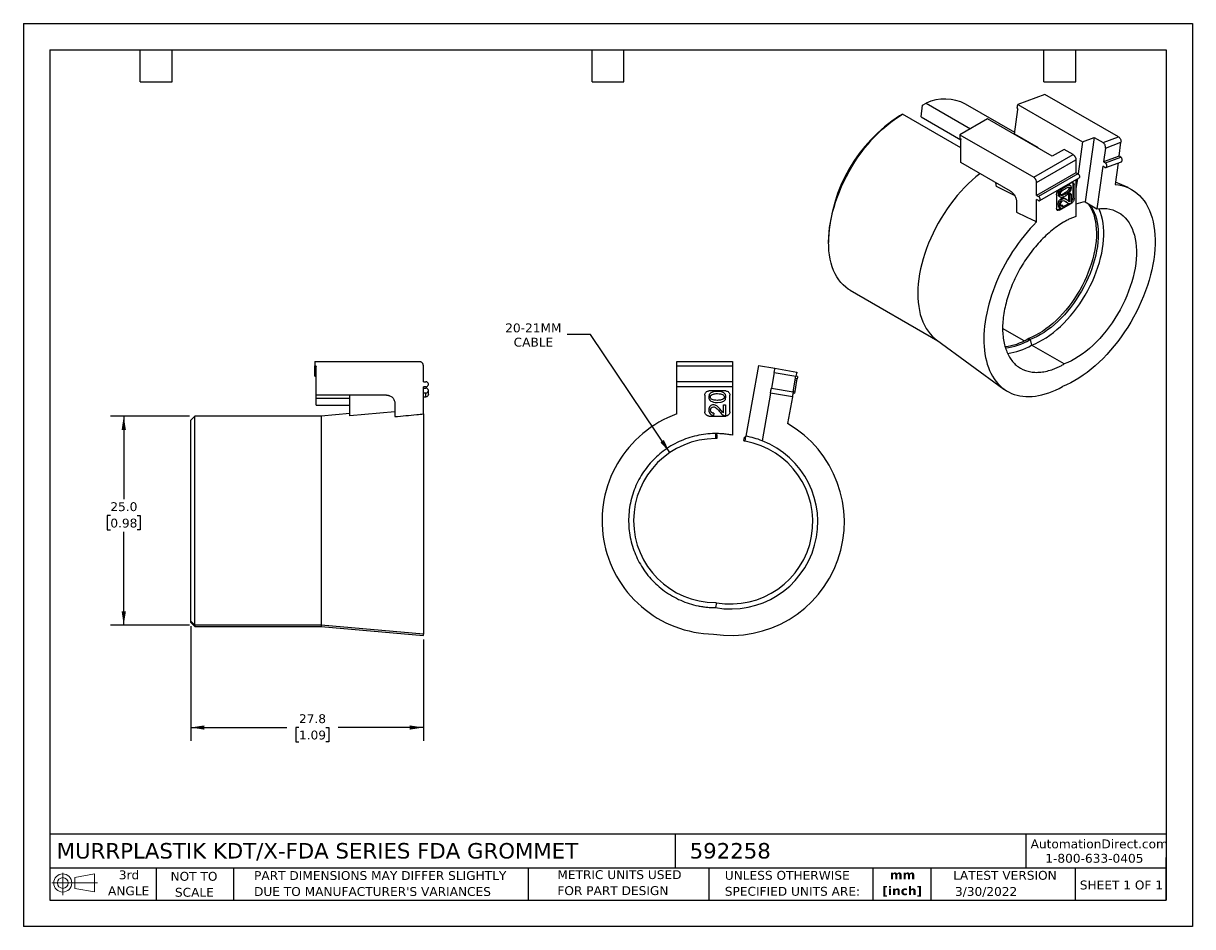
# Model space of a CAD drawing. Header units: millimetres. Extents: x 0 to 140, y 0 to 108.
import ezdxf

# ---------------------------------------------------------------- set-up
doc = ezdxf.new("R2010")
doc.units = ezdxf.units.MM
doc.header["$LTSCALE"] = 0.5
doc.linetypes.add('SLD-Solid', pattern=[0])
doc.layers.add('DIMENSIONS', color=140, linetype='SLD-Solid', lineweight=25)
doc.layers.add('TEXT', color=140, linetype='SLD-Solid', lineweight=25)
doc.layers.add('SLD-DEFPOINTS', color=7, linetype='Continuous')
doc.styles.add('SLDTEXTSTYLE0', font='VERDANA.TTF')
doc.styles.add('SLDTEXTSTYLE1', font='VERDANAB.TTF')
doc.dimstyles.new('SLDDIMSTYLE0', dxfattribs={"dimtxt": 1.079004, "dimasz": 1.651, "dimexe": 0, "dimexo": 0.0625, "dimgap": 0.269751, "dimtad": 0, "dimtih": 1, "dimtoh": 1, "dimrnd": 1e-09, "dimzin": 4, "dimdsep": 46, "dimtxsty": 'SLDTEXTSTYLE0', "dimsah": 1, "dimcen": 0.09, "dimadec": 0, "dimazin": 1, "dimtfac": 1, "dimtofl": 0, "dimtmove": 0, "dimatfit": 3, "dimfxl": 0, "dimfrac": 2, "dimtolj": 1, "dimtzin": 12, "dimarcsym": 0})
doc.dimstyles.new('SLDDIMSTYLE1', dxfattribs={"dimtxt": 1.079004, "dimasz": 1.651, "dimexe": 0, "dimexo": 0.0625, "dimgap": 0.269751, "dimtad": 0, "dimtih": 1, "dimtoh": 1, "dimrnd": 1e-09, "dimzin": 12, "dimdsep": 46, "dimtxsty": 'SLDTEXTSTYLE0', "dimsah": 1, "dimcen": 0.09, "dimadec": 0, "dimazin": 3, "dimtfac": 1, "dimtofl": 0, "dimtmove": 0, "dimatfit": 3, "dimfxl": 0, "dimfrac": 2, "dimtolj": 1, "dimtzin": 12, "dimarcsym": 0})
doc.dimstyles.new('SLDDIMSTYLE2', dxfattribs={"dimtxt": 1.079004, "dimasz": 1.651, "dimexe": 0, "dimexo": 0.0625, "dimgap": 0.269751, "dimtad": 0, "dimtih": 1, "dimtoh": 1, "dimrnd": 1e-09, "dimzin": 12, "dimdsep": 46, "dimtxsty": 'SLDTEXTSTYLE0', "dimsah": 1, "dimcen": 0, "dimadec": 0, "dimazin": 3, "dimtfac": 1, "dimtofl": 0, "dimtmove": 0, "dimatfit": 3, "dimfxl": 0, "dimfrac": 2, "dimtolj": 1, "dimtzin": 12, "dimarcsym": 0})

# ---------------------------------------------------------------- blocks, each defined once
blk = doc.blocks.new('Block11')
at = {"color": 7, "linetype": 'SLD-Solid', "lineweight": 18}
for p, q in [((0, 1.44), (5.44, 1.44)), ((1.29, 2.66), (1.29, 0)), ((2.74, 2.08), (5.09, 2.52)), ((2.74, 0.8), (2.74, 2.08)), ((5.09, 2.52), (5.09, 0.37)), ((2.74, 0.8), (5.09, 0.37))]:
    blk.add_line(p, q, dxfattribs=at)
for radius in [1.08, 0.643]:
    blk.add_circle((1.29, 1.44), radius, dxfattribs=at)
blk = doc.blocks.new('Block12')
at = {"layer": 'SLD-DEFPOINTS'}
blk.add_blockref('Block11', (0, 0), dxfattribs=at)
blk = doc.blocks.new('SW_NOTE_0')
at = {"layer": 'TEXT', "color": 0, "char_height": 1.058, "attachment_point": 2, "style": 'SLDTEXTSTYLE1'}
for s, insert in [('mm', (1.42, 1.34)), ('[inch]', (1.38, -0.57))]:
    blk.add_mtext(s, dxfattribs=dict(at, insert=insert))
blk = doc.blocks.new('SW_NOTE_0_1')
at = {"layer": 'TEXT', "color": 0, "char_height": 1.0583, "attachment_point": 1, "style": 'SLDTEXTSTYLE0'}
for s, insert in [('UNLESS OTHERWISE ', (0, 1.34)), ('SPECIFIED UNITS ARE:', (0, -0.57))]:
    blk.add_mtext(s, dxfattribs=dict(at, insert=insert))
blk = doc.blocks.new('SW_NOTE_0_2')
at = {"layer": 'TEXT', "color": 0, "char_height": 1.0583, "attachment_point": 1, "style": 'SLDTEXTSTYLE0'}
for s, insert in [('PART DIMENSIONS MAY DIFFER SLIGHTLY ', (0, 1.34)), ("DUE TO MANUFACTURER'S VARIANCES", (0, -0.57))]:
    blk.add_mtext(s, dxfattribs=dict(at, insert=insert))
blk = doc.blocks.new('SW_NOTE_0_3')
at = {"layer": 'TEXT', "color": 0, "char_height": 1.058, "attachment_point": 2, "style": 'SLDTEXTSTYLE0'}
for s, insert in [('NOT TO', (2.63, 1.34)), ('SCALE', (2.68, -0.57))]:
    blk.add_mtext(s, dxfattribs=dict(at, insert=insert))
blk = doc.blocks.new('SW_NOTE_0_4')
at = {"layer": 'TEXT', "color": 0, "char_height": 1.058, "attachment_point": 2, "style": 'SLDTEXTSTYLE0'}
for s, insert in [('3rd', (1.16, 1.34)), ('ANGLE', (1.11, -0.57))]:
    blk.add_mtext(s, dxfattribs=dict(at, insert=insert))
blk = doc.blocks.new('SW_NOTE_0_5')
at = {"layer": 'TEXT', "color": 0, "char_height": 1.0583, "attachment_point": 1, "style": 'SLDTEXTSTYLE0'}
for s, insert in [('METRIC UNITS USED ', (0, 1.34)), ('FOR PART DESIGN', (0, -0.57))]:
    blk.add_mtext(s, dxfattribs=dict(at, insert=insert))
blk = doc.blocks.new('_D')
at = {"layer": 'DIMENSIONS'}
for p, q in [((19.86, 61.02), (10.4, 61.02)), ((11.99, 61.02), (11.99, 51.09)), ((10.39, 49.13), (10.03, 49.13)), ((10.03, 49.13), (10.03, 47.42)), ((13.59, 49.13), (13.96, 49.13)), ((13.96, 49.13), (13.96, 47.42)), ((10.03, 47.42), (10.39, 47.42)), ((11.99, 36.03), (11.99, 47.18)), ((13.96, 47.42), (13.59, 47.42)), ((19.86, 36.03), (10.4, 36.03))]:
    blk.add_line(p, q, dxfattribs=at)
for points in [[(11.99, 61.02), (11.74, 59.37), (12.25, 59.37)], [(11.99, 36.03), (12.25, 37.68), (11.74, 37.68)]]:
    blk.add_solid(points, dxfattribs=at)
at = {"layer": 'DIMENSIONS', "char_height": 1.058, "attachment_point": 1, "style": 'SLDTEXTSTYLE0'}
for s, insert in [('25.0', (10.39, 50.72)), ('0.98', (10.39, 48.76))]:
    blk.add_mtext(s, dxfattribs=dict(at, insert=insert))
blk = doc.blocks.new('_D_1')
at = {"layer": 'DIMENSIONS'}
for p, q in [((19.99, 35.89), (19.99, 22.21)), ((47.79, 34.32), (47.79, 22.21)), ((19.99, 23.8), (31.47, 23.8)), ((32.93, 23.8), (32.56, 23.8)), ((32.56, 23.8), (32.56, 22.08)), ((36.13, 23.8), (36.5, 23.8)), ((36.5, 23.8), (36.5, 22.08)), ((47.79, 23.8), (37.6, 23.8)), ((32.56, 22.08), (32.93, 22.08)), ((36.5, 22.08), (36.13, 22.08))]:
    blk.add_line(p, q, dxfattribs=at)
for points in [[(19.99, 23.8), (21.64, 23.54), (21.64, 24.05)], [(47.79, 23.8), (46.14, 24.05), (46.14, 23.54)]]:
    blk.add_solid(points, dxfattribs=at)
at = {"layer": 'DIMENSIONS', "char_height": 1.058, "attachment_point": 1, "style": 'SLDTEXTSTYLE0'}
for s, insert in [('27.8', (32.93, 25.38)), ('1.09', (32.93, 23.43))]:
    blk.add_mtext(s, dxfattribs=dict(at, insert=insert))
blk = doc.blocks.new('_D_2')
at = {"layer": 'DIMENSIONS'}
for p, q in [((67.75, 70.75), (64.97, 70.75)), ((77.24, 56.65), (67.75, 70.75))]:
    blk.add_line(p, q, dxfattribs=at)
blk.add_solid([(77.24, 56.65), (76.53, 58.16), (76.11, 57.88)], dxfattribs=at)
at = {"layer": 'DIMENSIONS', "char_height": 1.058, "attachment_point": 1, "style": 'SLDTEXTSTYLE0'}
for s, insert in [('20-21MM', (57.57, 72.09)), ('CABLE', (58.58, 70.38))]:
    blk.add_mtext(s, dxfattribs=dict(at, insert=insert))

msp = doc.modelspace()

# ---------------------------------------------------------------- linework, layer by layer
at = {"color": 7, "linetype": 'SLD-Solid'}
for p, q in [((0.001, 107.951), (0.001, 0.001)), ((0.001, 107.951), (139.701, 107.951)), ((139.701, 107.951), (139.701, 0.001)), ((139.701, 0.001), (0.001, 0.001))]:
    msp.add_line(p, q, dxfattribs=at)
for p, q in [((122.044, 99.467), (118.806, 98.257)), ((130.848, 94.385), (122.044, 99.467)), ((107.249, 96.794), (107.446, 98.194)), ((107.446, 98.194), (107.861, 98.428)), ((107.861, 98.428), (113.165, 95.366)), ((118.453, 94.923), (112.576, 98.315)), ((118.745, 97.82), (118.806, 98.257)), ((118.78, 97.8), (118.745, 97.82)), ((118.806, 98.257), (126.549, 93.788)), ((105.049, 97.088), (104.695, 96.884)), ((112.014, 93.068), (105.049, 97.088)), ((107.249, 96.794), (112.014, 94.044)), ((115.196, 96.538), (111.908, 94.64)), ((122.939, 92.068), (115.196, 96.538)), ((118.421, 94.696), (118.838, 97.671)), ((111.908, 94.64), (111.908, 94.232)), ((111.908, 94.64), (120.711, 89.558)), ((111.943, 94.211), (111.908, 94.232)), ((112.014, 91.313), (112.014, 94.089)), ((121.249, 93.063), (118.421, 94.696)), ((126.549, 93.788), (126.012, 89.96)), ((126.549, 93.788), (127.942, 94.308)), ((127.942, 94.308), (126.862, 86.613)), ((127.942, 94.308), (129.002, 93.696)), ((129.002, 93.696), (130.848, 94.385)), ((129.294, 93.054), (131.14, 93.744)), ((130.906, 92.081), (131.14, 93.744)), ((120.711, 89.558), (125.414, 92.272)), ((121.247, 93.045), (121.249, 93.063)), ((124.353, 92.885), (122.939, 92.068)), ((125.414, 92.272), (124.353, 92.885)), ((129.294, 93.054), (129.061, 91.392)), ((117.954, 87.884), (112.014, 91.313)), ((121.065, 88.946), (125.767, 91.66)), ((125.767, 91.66), (125.767, 90.109)), ((128.987, 90.867), (128.276, 85.797)), ((129.2, 90.744), (128.987, 90.867)), ((130.906, 92.081), (129.061, 91.392)), ((129.061, 91.392), (129.273, 91.269)), ((129.273, 91.269), (131.119, 91.959)), ((129.341, 90.726), (131.187, 91.415)), ((130.792, 91.268), (130.433, 88.711)), ((131.119, 91.959), (130.906, 92.081)), ((125.767, 90.109), (121.065, 87.394)), ((125.979, 89.986), (121.277, 87.272)), ((121.427, 86.767), (126.129, 89.481)), ((125.979, 89.986), (125.767, 90.109)), ((116.252, 88.469), (116.178, 88.909)), ((118.429, 87.393), (116.252, 88.469)), ((121.065, 87.394), (121.065, 88.946)), ((125.202, 88.884), (123.787, 88.068)), ((124.445, 88.447), (124.495, 88.419)), ((124.933, 88.302), (125.074, 88.22)), ((125.104, 88.572), (124.962, 88.653)), ((125.414, 87.128), (125.414, 88.761)), ((125.555, 88.68), (125.414, 88.761)), ((125.555, 87.047), (125.555, 88.68)), ((125.928, 89.365), (125.767, 88.218)), ((125.767, 89.272), (125.767, 84.888)), ((131.982, 88.318), (130.472, 88.986)), ((118.661, 86.659), (118.661, 85.378)), ((121.065, 87.394), (121.277, 87.272)), ((121.065, 84.249), (121.065, 86.904)), ((121.277, 86.782), (121.065, 86.904)), ((123.434, 87.455), (123.434, 85.822)), ((123.771, 87.468), (123.63, 87.549)), ((123.743, 87.282), (123.885, 87.2)), ((124.165, 86.94), (124.024, 87.022)), ((124.495, 87.559), (124.354, 87.64)), ((124.582, 86.924), (124.441, 87.005)), ((124.644, 86.595), (124.502, 86.677)), ((124.884, 86.719), (124.836, 86.735)), ((125.052, 87.619), (124.884, 87.522)), ((124.884, 87.522), (124.884, 86.719)), ((125.025, 87.441), (124.884, 87.522)), ((125.025, 86.638), (124.884, 86.719)), ((125.025, 87.441), (125.193, 87.538)), ((125.025, 86.638), (125.025, 87.441)), ((125.193, 87.538), (125.052, 87.619)), ((125.193, 87.538), (125.193, 86.456)), ((125.555, 87.047), (125.414, 87.128)), ((123.771, 86.203), (123.63, 86.285)), ((123.646, 85.7), (123.936, 85.867)), ((123.646, 85.7), (123.787, 85.618)), ((123.757, 85.964), (123.899, 85.883)), ((123.787, 85.618), (125.202, 86.434)), ((124.06, 86.21), (123.937, 86.162)), ((124.202, 86.128), (124.06, 86.21)), ((124.202, 86.128), (124.181, 85.91)), ((124.191, 86.014), (124.91, 86.429)), ((124.678, 86.548), (124.82, 86.467)), ((125.202, 86.434), (125.176, 86.449)), ((126.862, 86.613), (128.276, 85.797)), ((96.21, 82.187), (96.21, 81.779)), ((98.8, 76.056), (109.262, 70.016)), ((119.566, 70.009), (117.002, 71.49)), ((109.081, 70.148), (117.163, 64.25)), ((120.004, 70.246), (120.216, 70.124)), ((120.29, 70.159), (120.078, 70.281)), ((120.216, 70.124), (120.294, 70.156)), ((120.29, 70.159), (120.461, 69.492)), ((124.353, 67.246), (120.461, 69.492)), ((34.842, 67.524), (34.842, 67.024)), ((34.842, 67.524), (47.292, 67.524)), ((78.065, 67.524), (84.715, 67.524)), ((87.821, 67.077), (86.327, 58.608)), ((87.821, 67.077), (89.79, 66.73)), ((34.892, 67.024), (34.842, 67.024)), ((34.842, 66.585), (34.842, 67.024)), ((34.892, 66.585), (34.842, 66.585)), ((34.842, 65.777), (34.842, 66.585)), ((34.842, 65.777), (34.892, 65.777)), ((34.892, 65.777), (34.892, 66.585)), ((34.992, 63.524), (34.992, 66.924)), ((47.792, 65.124), (47.792, 67.024)), ((78.065, 67.024), (84.715, 67.024)), ((78.065, 65.124), (78.065, 67.024)), ((84.715, 67.024), (84.715, 65.124)), ((89.703, 66.237), (89.373, 64.366)), ((89.703, 66.237), (92.313, 65.777)), ((89.79, 66.73), (92.4, 66.27)), ((91.983, 63.906), (92.313, 65.777)), ((92.51, 65.742), (92.313, 65.777)), ((47.792, 65.124), (48.092, 65.124)), ((48.092, 64.524), (47.792, 64.524)), ((47.792, 61.272), (47.792, 64.524)), ((47.792, 64.366), (48.092, 64.366)), ((84.715, 65.124), (78.065, 65.124)), ((84.715, 64.524), (78.065, 64.524)), ((78.065, 61.272), (78.065, 64.524)), ((84.715, 64.524), (84.715, 58.73)), ((89.373, 64.366), (91.983, 63.906)), ((92.197, 63.968), (92.43, 65.288)), ((92.43, 65.288), (92.233, 65.322)), ((92.462, 65.468), (92.265, 65.503)), ((92.43, 65.288), (92.462, 65.468)), ((43.392, 63.524), (34.992, 63.524)), ((34.992, 63.138), (34.992, 63.524)), ((38.992, 63.138), (34.992, 63.138)), ((34.992, 62.33), (34.992, 63.138)), ((38.992, 61.045), (38.992, 63.524)), ((48.092, 63.775), (47.792, 63.775)), ((47.792, 63.315), (48.092, 63.315)), ((48.092, 63.315), (48.092, 63.775)), ((48.392, 63.611), (48.392, 64.071)), ((81.415, 63.524), (81.415, 61.524)), ((83.915, 64.024), (81.915, 64.024)), ((84.415, 61.524), (84.415, 63.524)), ((89.269, 63.775), (88.263, 58.069)), ((91.879, 63.315), (89.269, 63.775)), ((91.879, 63.315), (91.314, 60.113)), ((91.965, 63.801), (92.162, 63.766)), ((92.197, 63.968), (92, 64.002)), ((92.162, 63.766), (92.197, 63.968)), ((34.992, 62.33), (38.992, 62.33)), ((44.392, 61.51), (38.992, 61.045)), ((44.392, 62.524), (44.392, 60.955)), ((83.666, 61.398), (83.666, 62.381)), ((83.666, 62.381), (83.903, 62.381)), ((83.903, 62.381), (83.903, 61.056)), ((20.492, 61.024), (19.992, 60.524)), ((19.992, 36.525), (19.992, 60.524)), ((20.492, 36.025), (20.492, 61.024)), ((35.562, 61.024), (20.492, 61.024)), ((38.992, 61.324), (35.562, 61.024)), ((35.562, 61.024), (35.562, 36.025)), ((81.915, 61.024), (83.915, 61.024)), ((82.501, 61.356), (82.472, 61.103)), ((82.715, 58.924), (82.715, 58.324)), ((82.836, 58.803), (82.715, 58.924)), ((82.865, 58.732), (82.865, 58.424)), ((82.765, 58.324), (82.715, 58.324)), ((86.093, 58.141), (86.146, 58.445)), ((86.223, 58.017), (86.174, 58.026)), ((86.327, 58.608), (86.187, 58.51)), ((86.223, 58.017), (86.327, 58.608)), ((82.715, 38.724), (82.819, 38.715)), ((82.819, 38.715), (82.715, 38.124)), ((19.992, 36.525), (20.492, 36.025)), ((19.992, 36.366), (19.992, 36.525)), ((19.992, 36.366), (20.492, 35.866)), ((35.562, 36.025), (20.492, 36.025)), ((20.492, 36.025), (20.492, 35.866)), ((20.492, 35.866), (35.562, 35.866)), ((47.792, 34.957), (35.562, 36.025)), ((35.562, 36.025), (35.562, 35.866)), ((35.562, 35.866), (47.792, 34.796)), ((47.792, 34.796), (47.792, 34.957))]:
    msp.add_line(p, q)
at = {"flags": 128}
for points in [[(98.8, 76.056), (98.566, 76.201), (98.252, 76.433), (97.957, 76.696), (97.683, 76.988), (97.431, 77.308), (97.2, 77.657), (96.993, 78.032), (96.808, 78.433), (96.648, 78.859), (96.512, 79.308), (96.401, 79.779), (96.315, 80.27), (96.255, 80.781), (96.22, 81.31), (96.21, 81.854), (96.227, 82.414), (96.269, 82.986), (96.336, 83.569), (96.429, 84.163), (96.547, 84.764), (96.689, 85.371), (96.856, 85.983), (97.047, 86.597), (97.261, 87.212), (97.497, 87.826), (97.756, 88.438), (98.036, 89.045), (98.336, 89.645), (98.655, 90.238), (98.993, 90.821), (99.349, 91.392), (99.721, 91.95), (100.109, 92.494), (100.511, 93.021), (100.927, 93.531), (101.354, 94.021), (101.792, 94.49), (102.24, 94.937), (102.695, 95.361), (103.158, 95.76), (103.626, 96.134), (104.098, 96.48), (104.573, 96.799), (105.049, 97.088)], [(114.298, 89.994), (114.282, 89.982), (113.814, 89.609), (113.351, 89.209), (112.896, 88.786), (112.448, 88.338), (112.01, 87.869), (111.583, 87.379), (111.167, 86.87), (110.765, 86.342), (110.377, 85.799), (110.005, 85.24), (109.649, 84.669), (109.311, 84.086), (108.992, 83.494), (108.692, 82.893), (108.412, 82.286), (108.154, 81.675), (107.917, 81.061), (107.703, 80.445), (107.512, 79.831), (107.346, 79.219), (107.203, 78.612), (107.085, 78.011), (106.992, 77.418), (106.925, 76.834), (106.883, 76.262), (106.867, 75.703), (106.876, 75.158), (106.911, 74.629), (106.971, 74.119), (107.057, 73.627), (107.168, 73.156), (107.304, 72.707), (107.465, 72.282), (107.649, 71.881), (107.856, 71.505), (108.087, 71.157), (108.339, 70.836), (108.613, 70.544), (108.908, 70.282), (109.081, 70.148)], [(130.433, 88.711), (130.853, 88.656), (131.259, 88.569), (131.651, 88.449), (132.026, 88.298), (132.384, 88.115), (132.725, 87.902), (133.047, 87.657), (133.35, 87.383), (133.632, 87.08), (133.893, 86.749), (134.132, 86.39), (134.349, 86.005), (134.543, 85.594), (134.714, 85.159), (134.861, 84.701), (134.983, 84.221), (135.081, 83.72), (135.153, 83.2), (135.201, 82.661), (135.224, 82.106), (135.221, 81.536), (135.193, 80.952), (135.14, 80.356), (135.061, 79.75), (134.958, 79.134), (134.831, 78.511), (134.679, 77.883), (134.503, 77.25), (134.304, 76.615), (134.082, 75.979), (133.838, 75.345), (133.572, 74.713), (133.285, 74.085), (132.979, 73.463), (132.652, 72.849), (132.308, 72.244), (131.945, 71.649), (131.566, 71.068), (131.172, 70.5), (130.763, 69.947), (130.34, 69.411), (129.905, 68.894), (129.459, 68.396), (129.002, 67.919), (128.537, 67.464), (128.064, 67.033), (127.585, 66.626), (127.1, 66.245), (126.612, 65.89), (126.121, 65.563), (125.629, 65.265), (125.136, 64.995), (124.645, 64.756), (124.157, 64.546)], [(127.223, 86.405), (127.395, 86.152), (127.581, 85.826), (127.744, 85.475), (127.883, 85.099), (127.998, 84.701), (128.089, 84.281), (128.155, 83.842), (128.195, 83.384), (128.211, 82.91), (128.201, 82.421), (128.166, 81.919), (128.106, 81.406), (128.021, 80.884), (127.911, 80.354), (127.777, 79.819), (127.619, 79.28), (127.439, 78.74), (127.236, 78.2), (127.011, 77.662), (126.765, 77.129), (126.499, 76.602), (126.214, 76.084), (125.911, 75.575), (125.592, 75.079), (125.256, 74.596), (124.906, 74.129), (124.543, 73.679), (124.168, 73.248), (123.782, 72.837), (123.387, 72.448), (122.985, 72.083), (122.576, 71.743), (122.163, 71.428), (121.746, 71.141), (121.328, 70.881), (120.909, 70.651), (120.492, 70.451), (120.078, 70.281)], [(127.435, 86.282), (127.608, 86.03), (127.793, 85.704), (127.956, 85.352), (128.095, 84.977), (128.21, 84.579), (128.301, 84.159), (128.367, 83.72), (128.408, 83.262), (128.423, 82.788), (128.413, 82.299), (128.378, 81.797), (128.318, 81.284), (128.233, 80.762), (128.123, 80.232), (127.989, 79.696), (127.832, 79.158), (127.651, 78.617), (127.448, 78.077), (127.223, 77.54), (126.977, 77.007), (126.711, 76.48), (126.426, 75.961), (126.123, 75.453), (125.804, 74.956), (125.468, 74.473), (125.118, 74.006), (124.755, 73.556), (124.38, 73.125), (123.994, 72.715), (123.599, 72.326), (123.197, 71.961), (122.788, 71.62), (122.375, 71.306), (121.958, 71.018), (121.54, 70.759), (121.122, 70.529), (120.704, 70.328), (120.29, 70.159)], [(120.461, 69.492), (120.893, 69.669), (121.327, 69.876), (121.763, 70.114), (122.198, 70.382), (122.632, 70.679), (123.063, 71.004), (123.489, 71.355), (123.909, 71.732), (124.322, 72.133), (124.725, 72.556), (125.118, 73.001), (125.499, 73.466), (125.867, 73.948), (126.22, 74.447), (126.558, 74.96), (126.878, 75.486), (127.181, 76.023), (127.464, 76.569), (127.727, 77.122), (127.97, 77.68), (128.19, 78.242), (128.388, 78.804), (128.562, 79.366), (128.713, 79.925), (128.839, 80.48), (128.94, 81.028), (129.015, 81.567), (129.065, 82.096), (129.09, 82.613), (129.088, 83.115), (129.061, 83.602), (129.008, 84.071), (128.93, 84.52), (128.826, 84.949), (128.697, 85.356), (128.544, 85.739), (128.506, 85.822)], [(128.276, 85.797), (128.676, 85.834), (129.065, 85.838), (129.442, 85.809), (129.806, 85.747), (130.155, 85.652), (130.489, 85.525), (130.806, 85.366), (131.105, 85.176), (131.385, 84.955), (131.644, 84.704), (131.883, 84.425), (132.101, 84.117), (132.295, 83.782), (132.467, 83.421), (132.615, 83.036), (132.738, 82.627), (132.837, 82.197), (132.911, 81.746), (132.959, 81.276), (132.982, 80.79), (132.979, 80.288), (132.951, 79.772), (132.898, 79.244), (132.819, 78.706), (132.715, 78.16), (132.587, 77.608), (132.434, 77.051), (132.258, 76.492), (132.058, 75.932), (131.837, 75.374), (131.594, 74.819), (131.33, 74.27), (131.046, 73.728), (130.743, 73.194), (130.423, 72.672), (130.086, 72.163), (129.733, 71.668), (129.367, 71.189), (128.987, 70.728), (128.596, 70.287), (128.194, 69.867), (127.783, 69.469), (127.365, 69.095), (126.941, 68.747), (126.512, 68.425), (126.081, 68.13), (125.647, 67.864), (125.214, 67.627), (124.782, 67.421), (124.353, 67.246)]]:
    msp.add_lwpolyline(points, dxfattribs=at)
for centre, radius, start, end in [((110.101, 93.459), 5.45, 63.00351, 114.27152), ((114.602, 81.367), 18.41, 122.55513, 177.44487), ((127.677, 80.622), 6.046, 97.74675, 108.40982), ((116.595, 75.79), 6.508, 276.10121, 301.59473), ((116.848, 75.573), 6.406, 274.24583, 301.72167), ((116.759, 75.621), 7.16, 276.61159, 301.14032), ((84.521, 48.366), 13.57, 261.17003, 59.9605), ((82.715, 48.524), 9.8, 90, 270), ((84.521, 48.366), 10.4, 260, 68.91251), ((84.521, 48.366), 9.8, 260, 80), ((84.521, 48.366), 10.4, 68.91251, 80)]:
    msp.add_arc(centre, radius, start, end)
for points, knots in [([(118.838, 97.671), (118.839, 97.679), (118.84, 97.695), (118.836, 97.72), (118.826, 97.749), (118.807, 97.78), (118.789, 97.793), (118.78, 97.8)], [0, 0, 0, 0, 0.1675347, 0.3304475, 0.5006328, 0.7488305, 1, 1, 1, 1]), ([(111.943, 94.211), (111.95, 94.207), (111.962, 94.199), (111.979, 94.181), (111.996, 94.156), (112.011, 94.123), (112.013, 94.1), (112.014, 94.089)], [0, 0, 0, 0, 0.1675347, 0.3304475, 0.5006328, 0.7488305, 1, 1, 1, 1]), ([(129.294, 93.054), (129.31, 93.169), (129.288, 93.305), (129.18, 93.542), (129.095, 93.642), (129.002, 93.696)], [0, 0, 0, 0, 0.5, 0.5, 1, 1, 1, 1]), ([(130.848, 94.385), (130.94, 94.332), (131.025, 94.232), (131.134, 93.994), (131.156, 93.858), (131.14, 93.744)], [0, 0, 0, 0, 0.5, 0.5, 1, 1, 1, 1]), ([(125.414, 92.272), (125.429, 92.263), (125.458, 92.245), (125.502, 92.21), (125.553, 92.161), (125.609, 92.095), (125.665, 92.01), (125.711, 91.918), (125.744, 91.827), (125.764, 91.739), (125.766, 91.686), (125.767, 91.66)], [0, 0, 0, 0, 0.0801151, 0.1597406, 0.2401519, 0.3697806, 0.5000923, 0.6297213, 0.7600334, 0.8798503, 1, 1, 1, 1]), ([(129.2, 90.744), (129.255, 90.712), (129.314, 90.709), (129.406, 90.76), (129.439, 90.815), (129.458, 90.953), (129.445, 91.034), (129.38, 91.177), (129.329, 91.237), (129.273, 91.269)], [0, 0, 0, 0, 0.25, 0.25, 0.5, 0.5, 0.75, 0.75, 1, 1, 1, 1]), ([(131.185, 91.419), (131.192, 91.421), (131.225, 91.426), (131.268, 91.479), (131.3, 91.57), (131.297, 91.683), (131.262, 91.797), (131.2, 91.899), (131.146, 91.939), (131.119, 91.959)], [0, 0, 0, 0, 0.042087, 0.2017391, 0.3613913, 0.5210435, 0.6806957, 0.8403478, 1, 1, 1, 1]), ([(121.065, 88.946), (121.064, 88.963), (121.063, 88.998), (121.055, 89.053), (121.038, 89.122), (121.009, 89.204), (120.963, 89.295), (120.907, 89.381), (120.844, 89.454), (120.778, 89.515), (120.734, 89.544), (120.711, 89.558)], [0, 0, 0, 0, 0.08011507, 0.15974062, 0.24015187, 0.36978059, 0.50009231, 0.62972133, 0.76003337, 0.87985031, 1, 1, 1, 1]), ([(125.979, 89.986), (126.021, 89.962), (126.063, 89.924), (126.132, 89.83), (126.159, 89.775), (126.191, 89.668), (126.196, 89.616), (126.179, 89.531), (126.159, 89.498), (126.129, 89.481)], [0, 0, 0, 0, 0.25, 0.25, 0.5, 0.5, 0.75, 0.75, 1, 1, 1, 1]), ([(123.434, 87.455), (123.434, 87.562), (123.472, 87.69), (123.603, 87.917), (123.695, 88.014), (123.787, 88.068)], [0, 0, 0, 0, 0.5, 0.5, 1, 1, 1, 1]), ([(123.873, 88.117), (123.852, 88.097), (123.798, 88.046), (123.73, 87.936), (123.671, 87.808), (123.635, 87.675), (123.632, 87.592), (123.63, 87.549)], [0, 0, 0, 0, 0.1400083, 0.3556722, 0.5608898, 0.7709034, 1, 1, 1, 1]), ([(123.915, 87.548), (123.915, 87.621), (123.935, 87.694), (124.015, 87.838), (124.076, 87.91), (124.24, 88.053), (124.352, 88.13), (124.495, 88.213)], [0, 0, 0, 0, 1, 1, 2, 2, 3, 3, 3, 3]), ([(124.933, 88.302), (124.932, 88.284), (124.931, 88.249), (124.919, 88.193), (124.9, 88.138), (124.873, 88.084), (124.838, 88.029), (124.787, 87.964), (124.714, 87.89), (124.614, 87.808), (124.492, 87.723), (124.403, 87.669), (124.354, 87.64)], [0, 0, 0, 0, 0.0632554, 0.1228684, 0.1810832, 0.2403034, 0.3028167, 0.3705781, 0.4886124, 0.625715, 0.7958094, 1, 1, 1, 1]), ([(125.218, 88.303), (125.218, 88.474), (125.158, 88.571), (124.92, 88.618), (124.739, 88.559), (124.495, 88.419)], [-2, -2, -2, -2, -1, -1, 0, 0, 0, 0]), ([(124.495, 88.213), (124.7, 88.331), (124.848, 88.389), (125.029, 88.383), (125.074, 88.327), (125.074, 88.22)], [0, 0, 0, 0, 1, 1, 2, 2, 2, 2]), ([(125.074, 88.22), (125.074, 88.147), (125.054, 88.075), (124.974, 87.933), (124.913, 87.861), (124.748, 87.717), (124.636, 87.64), (124.495, 87.559)], [0, 0, 0, 0, 1, 1, 2, 2, 3, 3, 3, 3]), ([(124.961, 88.651), (124.941, 88.662), (124.906, 88.68), (124.863, 88.678), (124.844, 88.678)], [0, 0, 0, 0, 0.5768705, 1, 1, 1, 1]), ([(124.933, 88.302), (124.933, 88.328), (124.932, 88.358), (124.921, 88.379), (124.92, 88.381)], [0, 0, 0, 0, 0.858988, 1, 1, 1, 1]), ([(125.202, 88.884), (125.294, 88.937), (125.386, 88.946), (125.517, 88.871), (125.555, 88.787), (125.555, 88.68)], [0, 0, 0, 0, 0.5, 0.5, 1, 1, 1, 1]), ([(125.414, 88.761), (125.411, 88.815), (125.408, 88.883), (125.374, 88.918), (125.367, 88.925)], [0, 0, 0, 0, 0.792859, 1, 1, 1, 1]), ([(117.954, 87.884), (117.976, 87.87), (118.02, 87.843), (118.086, 87.794), (118.151, 87.739), (118.239, 87.653), (118.345, 87.529), (118.457, 87.358), (118.549, 87.175), (118.614, 86.993), (118.654, 86.817), (118.658, 86.712), (118.661, 86.659)], [0, 0, 0, 0, 0.060259, 0.1200207, 0.1798243, 0.2402078, 0.3699983, 0.5001303, 0.629921, 0.7600531, 0.8799433, 1, 1, 1, 1]), ([(121.277, 86.782), (121.29, 86.775), (121.317, 86.761), (121.37, 86.749), (121.431, 86.759), (121.479, 86.816), (121.494, 86.901), (121.479, 87.005), (121.431, 87.116), (121.371, 87.197), (121.317, 87.246), (121.291, 87.263), (121.277, 87.272)], [0, 0, 0, 0, 0.06009122, 0.12046266, 0.250267, 0.38007135, 0.49999492, 0.6199185, 0.74972284, 0.87952719, 0.93962461, 1, 1, 1, 1]), ([(123.63, 87.549), (123.632, 87.51), (123.635, 87.433), (123.672, 87.346), (123.71, 87.297), (123.74, 87.286), (123.745, 87.284)], [0, 0, 0, 0, 0.3309058, 0.6381422, 0.9422387, 1, 1, 1, 1]), ([(123.63, 86.285), (123.63, 86.445), (123.668, 86.592), (123.823, 86.861), (123.915, 86.959), (124.024, 87.022)], [-2, -2, -2, -2, -1, -1, 0, 0, 0, 0]), ([(123.771, 87.468), (123.771, 87.297), (123.831, 87.2), (124.07, 87.154), (124.251, 87.213), (124.495, 87.354)], [-2, -2, -2, -2, -1, -1, 0, 0, 0, 0]), ([(124.165, 86.94), (124.057, 86.877), (123.964, 86.779), (123.81, 86.511), (123.771, 86.364), (123.771, 86.203)], [-2, -2, -2, -2, -1, -1, 0, 0, 0, 0]), ([(124.495, 87.559), (124.292, 87.441), (124.144, 87.383), (123.961, 87.386), (123.915, 87.44), (123.915, 87.548)], [0, 0, 0, 0, 1, 1, 2, 2, 2, 2]), ([(123.915, 86.282), (123.915, 86.37), (123.938, 86.457), (124.031, 86.629), (124.09, 86.692), (124.162, 86.733)], [-2, -2, -2, -2, -1, -1, 0, 0, 0, 0]), ([(123.927, 87.47), (123.981, 87.48), (124.119, 87.505), (124.265, 87.589), (124.354, 87.64)], [0, 0, 0, 0, 0.39297552, 1, 1, 1, 1]), ([(124.44, 87.003), (124.428, 87.011), (124.385, 87.039), (124.296, 87.074), (124.17, 87.087), (124.071, 87.042), (124.024, 87.022)], [0, 0, 0, 0, 0.1094589, 0.38909703, 0.71306593, 1, 1, 1, 1]), ([(124.162, 86.733), (124.244, 86.781), (124.327, 86.786), (124.491, 86.711), (124.57, 86.66), (124.644, 86.595)], [-2, -2, -2, -2, -1, -1, 0, 0, 0, 0]), ([(124.814, 86.75), (124.658, 86.885), (124.534, 86.964), (124.348, 87.007), (124.256, 86.992), (124.165, 86.94)], [-2, -2, -2, -2, -1, -1, 0, 0, 0, 0]), ([(124.502, 86.677), (124.555, 86.629), (124.609, 86.579), (124.676, 86.55), (124.679, 86.549)], [0, 0, 0, 0, 0.9639957, 1, 1, 1, 1]), ([(125.193, 86.623), (125.194, 86.624), (125.24, 86.661), (125.315, 86.78), (125.398, 86.958), (125.408, 87.071), (125.414, 87.128)], [0, 0, 0, 0, 0.0055863, 0.3370576, 0.6685288, 1, 1, 1, 1]), ([(125.555, 87.047), (125.555, 86.94), (125.517, 86.812), (125.386, 86.585), (125.294, 86.488), (125.202, 86.434)], [0, 0, 0, 0, 0.5, 0.5, 1, 1, 1, 1]), ([(123.787, 85.618), (123.695, 85.564), (123.603, 85.555), (123.472, 85.631), (123.434, 85.715), (123.434, 85.822)], [0, 0, 0, 0, 0.5, 0.5, 1, 1, 1, 1]), ([(123.646, 85.7), (123.598, 85.675), (123.538, 85.643), (123.491, 85.656), (123.481, 85.658)], [0, 0, 0, 0, 0.7932387, 1, 1, 1, 1]), ([(123.63, 86.285), (123.634, 86.219), (123.643, 86.094), (123.703, 85.994), (123.751, 85.971), (123.759, 85.967)], [0, 0, 0, 0, 0.4763736, 0.912087, 1, 1, 1, 1]), ([(123.771, 86.203), (123.771, 86.055), (123.806, 85.953), (123.947, 85.842), (124.048, 85.846), (124.181, 85.91)], [-2, -2, -2, -2, -1, -1, 0, 0, 0, 0]), ([(124.202, 86.128), (124.106, 86.074), (124.034, 86.063), (123.939, 86.129), (123.915, 86.191), (123.915, 86.282)], [-2, -2, -2, -2, -1, -1, 0, 0, 0, 0]), ([(124.644, 86.595), (124.767, 86.49), (124.869, 86.429), (125.032, 86.395), (125.113, 86.409), (125.193, 86.456)], [-2, -2, -2, -2, -1, -1, 0, 0, 0, 0]), ([(121.065, 84.249), (120.024, 83.21), (119.05, 81.999), (117.349, 79.376), (116.624, 77.965), (115.507, 75.11), (115.116, 73.667), (114.715, 70.918), (114.706, 69.614), (115.069, 67.3), (115.442, 66.29), (116.526, 64.683), (117.237, 64.087), (118.913, 63.38), (119.877, 63.27), (121.946, 63.546), (123.049, 63.933), (124.157, 64.546)], [0, 0, 0, 0, 0.125, 0.125, 0.25, 0.25, 0.375, 0.375, 0.5, 0.5, 0.625, 0.625, 0.75, 0.75, 0.875, 0.875, 1, 1, 1, 1]), ([(125.767, 84.888), (125.697, 84.862), (125.557, 84.812), (125.347, 84.727), (125.135, 84.634), (124.923, 84.535), (124.711, 84.427), (124.497, 84.313), (124.097, 84.084), (123.51, 83.703), (122.742, 83.11), (121.988, 82.43), (121.018, 81.423), (119.907, 80.013), (118.79, 78.17), (117.911, 76.237), (117.294, 74.259), (116.978, 72.307), (116.993, 70.509), (117.329, 68.974), (117.954, 67.741), (118.851, 66.834), (119.813, 66.389), (120.69, 66.241), (121.389, 66.238), (122.118, 66.34), (122.739, 66.512), (123.238, 66.696), (123.608, 66.856), (123.98, 67.036), (124.229, 67.176), (124.353, 67.246)], [0, 0, 0, 0, 0.0087192, 0.0174207, 0.0261118, 0.0347998, 0.0434922, 0.0521962, 0.0609192, 0.0924972, 0.1240902, 0.1561476, 0.1882197, 0.2517763, 0.3134797, 0.3736634, 0.4361258, 0.5000022, 0.5638785, 0.6263409, 0.6865246, 0.748228, 0.8117846, 0.8438421, 0.8759141, 0.9074921, 0.9390851, 0.9543306, 0.9695387, 0.9847487, 1, 1, 1, 1]), ([(47.792, 67.024), (47.791, 67.045), (47.79, 67.086), (47.777, 67.148), (47.754, 67.221), (47.713, 67.3), (47.648, 67.38), (47.568, 67.445), (47.48, 67.49), (47.386, 67.519), (47.323, 67.522), (47.292, 67.524)], [0, 0, 0, 0, 0.08011507, 0.15974062, 0.24015187, 0.36978059, 0.50009231, 0.62972133, 0.76003337, 0.87985031, 1, 1, 1, 1]), ([(78.065, 67.024), (78.065, 67.045), (78.065, 67.086), (78.065, 67.148), (78.065, 67.221), (78.065, 67.3), (78.065, 67.38), (78.065, 67.445), (78.065, 67.49), (78.065, 67.519), (78.065, 67.522), (78.065, 67.524)], [0, 0, 0, 0, 0.08011507, 0.15974062, 0.24015187, 0.36978059, 0.50009231, 0.62972133, 0.76003337, 0.87985031, 1, 1, 1, 1]), ([(84.715, 67.524), (84.715, 67.523), (84.715, 67.522), (84.715, 67.509), (84.715, 67.486), (84.715, 67.445), (84.715, 67.38), (84.715, 67.3), (84.715, 67.211), (84.715, 67.118), (84.715, 67.055), (84.715, 67.024)], [0, 0, 0, 0, 0.0801151, 0.1597406, 0.2401519, 0.3697806, 0.5000923, 0.6297213, 0.7600334, 0.8798503, 1, 1, 1, 1]), ([(34.892, 67.024), (34.901, 67.023), (34.918, 67.022), (34.942, 67.011), (34.966, 66.993), (34.988, 66.963), (34.991, 66.937), (34.992, 66.924)], [0, 0, 0, 0, 0.1675347, 0.3304475, 0.5006328, 0.7488305, 1, 1, 1, 1]), ([(34.992, 66.486), (34.991, 66.495), (34.99, 66.512), (34.98, 66.536), (34.961, 66.56), (34.931, 66.581), (34.905, 66.583), (34.892, 66.585)], [0, 0, 0, 0, 0.1675347, 0.3304475, 0.5006328, 0.7488305, 1, 1, 1, 1]), ([(34.992, 65.679), (34.992, 65.705), (34.981, 65.73), (34.944, 65.767), (34.918, 65.777), (34.892, 65.777)], [0, 0, 0, 0, 0.5, 0.5, 1, 1, 1, 1]), ([(89.703, 66.237), (89.726, 66.366), (89.749, 66.494), (89.781, 66.677), (89.79, 66.73), (89.79, 66.73)], [0, 0, 0, 0, 0.5, 0.5, 1, 1, 1, 1]), ([(92.4, 66.27), (92.4, 66.27), (92.391, 66.217), (92.358, 66.034), (92.336, 65.906), (92.313, 65.777)], [0, 0, 0, 0, 0.5, 0.5, 1, 1, 1, 1]), ([(92.51, 65.742), (92.491, 65.636), (92.479, 65.564), (92.465, 65.487), (92.462, 65.468), (92.462, 65.468)], [-2, -2, -2, -2, -1, -1, 0, 0, 0, 0]), ([(48.092, 64.524), (48.111, 64.525), (48.148, 64.527), (48.224, 64.549), (48.31, 64.606), (48.377, 64.708), (48.399, 64.824), (48.377, 64.94), (48.31, 65.042), (48.224, 65.098), (48.148, 65.121), (48.111, 65.123), (48.092, 65.124)], [0, 0, 0, 0, 0.06009122, 0.12046266, 0.250267, 0.38007135, 0.49999492, 0.6199185, 0.74972284, 0.87952719, 0.93962461, 1, 1, 1, 1]), ([(48.092, 63.775), (48.17, 63.775), (48.248, 63.807), (48.359, 63.917), (48.392, 63.993), (48.392, 64.148), (48.359, 64.225), (48.248, 64.334), (48.17, 64.366), (48.092, 64.366)], [0, 0, 0, 0, 0.25, 0.25, 0.5, 0.5, 0.75, 0.75, 1, 1, 1, 1]), ([(78.065, 64.524), (78.065, 64.525), (78.065, 64.527), (78.065, 64.549), (78.065, 64.606), (78.065, 64.708), (78.065, 64.824), (78.065, 64.94), (78.065, 65.042), (78.065, 65.098), (78.065, 65.121), (78.065, 65.123), (78.065, 65.124)], [0, 0, 0, 0, 0.06009122, 0.12046266, 0.250267, 0.38007135, 0.49999492, 0.6199185, 0.74972284, 0.87952719, 0.93962461, 1, 1, 1, 1]), ([(84.715, 65.124), (84.715, 65.124), (84.715, 65.091), (84.715, 64.98), (84.715, 64.902), (84.715, 64.745), (84.715, 64.667), (84.715, 64.556), (84.715, 64.524), (84.715, 64.524)], [0, 0, 0, 0, 0.25, 0.25, 0.5, 0.5, 0.75, 0.75, 1, 1, 1, 1]), ([(89.269, 63.775), (89.269, 63.775), (89.275, 63.807), (89.294, 63.917), (89.308, 63.993), (89.335, 64.148), (89.349, 64.225), (89.368, 64.334), (89.373, 64.366), (89.373, 64.366)], [0, 0, 0, 0, 0.25, 0.25, 0.5, 0.5, 0.75, 0.75, 1, 1, 1, 1]), ([(43.392, 63.524), (43.423, 63.523), (43.486, 63.521), (43.579, 63.508), (43.671, 63.486), (43.795, 63.443), (43.945, 63.366), (44.104, 63.236), (44.234, 63.077), (44.325, 62.899), (44.382, 62.712), (44.388, 62.587), (44.392, 62.524)], [0, 0, 0, 0, 0.060259, 0.1200207, 0.1798243, 0.2402078, 0.3699983, 0.5001303, 0.629921, 0.7600531, 0.8799433, 1, 1, 1, 1]), ([(48.392, 63.611), (48.392, 63.533), (48.359, 63.456), (48.248, 63.347), (48.17, 63.315), (48.092, 63.315)], [0, 0, 0, 0, 0.5, 0.5, 1, 1, 1, 1]), ([(81.415, 63.524), (81.415, 63.655), (81.469, 63.785), (81.654, 63.97), (81.784, 64.024), (81.915, 64.024)], [0, 0, 0, 0, 0.5, 0.5, 1, 1, 1, 1]), ([(81.892, 63.301), (81.892, 63.091), (81.977, 62.93), (82.314, 62.706), (82.571, 62.65), (82.916, 62.65)], [-2, -2, -2, -2, -1, -1, 0, 0, 0, 0]), ([(82.095, 63.297), (82.095, 63.387), (82.124, 63.462), (82.237, 63.582), (82.323, 63.626), (82.555, 63.686), (82.714, 63.701), (82.916, 63.701)], [0, 0, 0, 0, 1, 1, 2, 2, 3, 3, 3, 3]), ([(82.916, 62.9), (82.629, 62.9), (82.42, 62.934), (82.16, 63.066), (82.095, 63.165), (82.095, 63.297)], [0, 0, 0, 0, 1, 1, 2, 2, 2, 2]), ([(83.938, 63.301), (83.938, 63.51), (83.854, 63.672), (83.518, 63.897), (83.261, 63.953), (82.916, 63.953)], [-2, -2, -2, -2, -1, -1, 0, 0, 0, 0]), ([(82.916, 63.701), (83.206, 63.701), (83.415, 63.667), (83.671, 63.532), (83.735, 63.432), (83.735, 63.301)], [0, 0, 0, 0, 1, 1, 2, 2, 2, 2]), ([(83.735, 63.301), (83.735, 63.212), (83.707, 63.138), (83.594, 63.019), (83.507, 62.975), (83.274, 62.915), (83.116, 62.9), (82.916, 62.9)], [0, 0, 0, 0, 1, 1, 2, 2, 3, 3, 3, 3]), ([(83.915, 64.024), (84.046, 64.024), (84.176, 63.97), (84.361, 63.785), (84.415, 63.655), (84.415, 63.524)], [0, 0, 0, 0, 0.5, 0.5, 1, 1, 1, 1]), ([(91.983, 63.906), (91.983, 63.906), (91.978, 63.874), (91.958, 63.765), (91.945, 63.688), (91.917, 63.533), (91.904, 63.456), (91.885, 63.347), (91.879, 63.315), (91.879, 63.315)], [0, 0, 0, 0, 0.25, 0.25, 0.5, 0.5, 0.75, 0.75, 1, 1, 1, 1]), ([(81.915, 61.024), (81.784, 61.024), (81.654, 61.078), (81.469, 61.263), (81.415, 61.393), (81.415, 61.524)], [0, 0, 0, 0, 0.5, 0.5, 1, 1, 1, 1]), ([(82.45, 62.376), (82.296, 62.376), (82.165, 62.321), (81.947, 62.101), (81.892, 61.948), (81.892, 61.752)], [-2, -2, -2, -2, -1, -1, 0, 0, 0, 0]), ([(81.892, 61.752), (81.892, 61.571), (81.942, 61.421), (82.141, 61.186), (82.284, 61.119), (82.472, 61.103)], [-2, -2, -2, -2, -1, -1, 0, 0, 0, 0]), ([(82.095, 61.747), (82.095, 61.855), (82.128, 61.945), (82.26, 62.089), (82.343, 62.125), (82.445, 62.125)], [-2, -2, -2, -2, -1, -1, 0, 0, 0, 0]), ([(82.501, 61.356), (82.366, 61.357), (82.264, 61.395), (82.129, 61.543), (82.095, 61.636), (82.095, 61.747)], [-2, -2, -2, -2, -1, -1, 0, 0, 0, 0]), ([(82.445, 62.125), (82.562, 62.125), (82.678, 62.073), (82.911, 61.865), (83.022, 61.747), (83.126, 61.615)], [-2, -2, -2, -2, -1, -1, 0, 0, 0, 0]), ([(83.368, 61.685), (83.147, 61.96), (82.971, 62.144), (82.708, 62.329), (82.578, 62.376), (82.45, 62.376)], [-2, -2, -2, -2, -1, -1, 0, 0, 0, 0]), ([(83.126, 61.615), (83.301, 61.399), (83.445, 61.252), (83.676, 61.095), (83.79, 61.056), (83.903, 61.056)], [-2, -2, -2, -2, -1, -1, 0, 0, 0, 0]), ([(84.415, 61.524), (84.415, 61.393), (84.361, 61.263), (84.176, 61.078), (84.046, 61.024), (83.915, 61.024)], [0, 0, 0, 0, 0.5, 0.5, 1, 1, 1, 1]), ([(47.792, 61.272), (47.792, 60.735), (47.792, 59.941), (47.792, 57.931), (47.792, 56.716), (47.792, 54.009), (47.792, 52.518), (47.792, 49.435), (47.792, 47.845), (47.792, 44.753), (47.792, 43.253), (47.792, 40.519), (47.792, 39.287), (47.792, 37.236), (47.792, 36.419), (47.792, 35.295), (47.792, 34.989), (47.792, 34.957)], [0, 0, 0, 0, 0.125, 0.125, 0.25, 0.25, 0.375, 0.375, 0.5, 0.5, 0.625, 0.625, 0.75, 0.75, 0.875, 0.875, 1, 1, 1, 1]), ([(78.065, 61.272), (76.593, 60.735), (75.215, 59.941), (72.811, 57.931), (71.784, 56.716), (70.205, 54.009), (69.652, 52.518), (69.086, 49.435), (69.072, 47.845), (69.586, 44.753), (70.113, 43.253), (71.646, 40.519), (72.651, 39.287), (75.021, 37.236), (76.385, 36.419), (79.311, 35.295), (80.872, 34.989), (82.438, 34.957)], [0, 0, 0, 0, 0.125, 0.125, 0.25, 0.25, 0.375, 0.375, 0.5, 0.5, 0.625, 0.625, 0.75, 0.75, 0.875, 0.875, 1, 1, 1, 1]), ([(84.715, 58.73), (84.616, 58.748), (84.419, 58.785), (84.12, 58.83), (83.821, 58.866), (83.522, 58.894), (83.221, 58.913), (82.919, 58.923), (82.353, 58.926), (81.523, 58.875), (80.437, 58.691), (79.37, 58.392), (77.999, 57.844), (76.428, 56.903), (74.848, 55.435), (73.605, 53.69), (72.732, 51.704), (72.285, 49.536), (72.307, 47.323), (72.782, 45.206), (73.666, 43.254), (74.934, 41.51), (76.295, 40.284), (77.535, 39.483), (78.524, 38.985), (79.555, 38.595), (80.433, 38.366), (81.138, 38.239), (81.661, 38.173), (82.187, 38.131), (82.539, 38.126), (82.715, 38.124)], [0, 0, 0, 0, 0.0087192, 0.0174207, 0.0261118, 0.0347998, 0.0434922, 0.0521962, 0.0609192, 0.0924972, 0.1240902, 0.1561476, 0.1882197, 0.2517763, 0.3134797, 0.3736634, 0.4361258, 0.5000022, 0.5638785, 0.6263409, 0.6865246, 0.748228, 0.8117846, 0.8438421, 0.8759141, 0.9074921, 0.9390851, 0.9543306, 0.9695387, 0.9847487, 1, 1, 1, 1]), ([(82.836, 58.803), (82.843, 58.794), (82.861, 58.774), (82.864, 58.748), (82.865, 58.732)], [0, 0, 0, 0, 0.4131897, 1, 1, 1, 1]), ([(82.865, 58.424), (82.864, 58.413), (82.863, 58.394), (82.851, 58.37), (82.833, 58.348), (82.805, 58.328), (82.778, 58.325), (82.765, 58.324)], [0, 0, 0, 0, 0.2153167, 0.389948, 0.5240886, 0.7734076, 1, 1, 1, 1]), ([(86.174, 58.026), (86.166, 58.028), (86.149, 58.032), (86.126, 58.046), (86.108, 58.066), (86.094, 58.093), (86.09, 58.119), (86.092, 58.136), (86.093, 58.141)], [0, 0, 0, 0, 0.149345, 0.3074604, 0.4770158, 0.6561098, 0.8809488, 1, 1, 1, 1]), ([(86.146, 58.445), (86.149, 58.455), (86.154, 58.474), (86.17, 58.496), (86.182, 58.506), (86.187, 58.51)], [0, 0, 0, 0, 0.410871, 0.7440806, 1, 1, 1, 1])]:
    msp.add_open_spline(points, degree=3, knots=knots)
for points in [[(124.495, 88.419), (124.013, 88.14), (123.771, 87.823), (123.771, 87.468)], [(124.495, 87.354), (124.977, 87.632), (125.218, 87.949), (125.218, 88.303)], [(125.025, 86.638), (124.966, 86.642), (124.895, 86.68), (124.814, 86.75)], [(118.661, 85.378), (119.273, 85.09), (119.886, 84.802), (120.499, 84.515)], [(120.499, 84.515), (120.688, 84.426), (120.876, 84.338), (121.065, 84.249)], [(120.074, 70.283), (120.051, 70.271), (120.028, 70.258), (120.004, 70.246)], [(82.916, 63.953), (82.234, 63.953), (81.892, 63.736), (81.892, 63.301)], [(82.916, 62.65), (83.597, 62.65), (83.938, 62.867), (83.938, 63.301)], [(83.666, 61.398), (83.582, 61.445), (83.482, 61.541), (83.368, 61.685)], [(44.392, 60.955), (45.258, 61.036), (46.125, 61.117), (46.992, 61.198)], [(46.992, 61.198), (47.258, 61.222), (47.525, 61.247), (47.792, 61.272)]]:
    msp.add_open_spline(points, degree=3)
at = {"layer": 'TEXT'}
for p, q in [((3.175, 104.775), (136.525, 104.775)), ((3.175, 104.775), (3.175, 3.175)), ((13.97, 100.965), (13.97, 104.775)), ((17.78, 100.965), (17.78, 104.775)), ((67.945, 100.965), (67.945, 104.775)), ((71.755, 100.965), (71.755, 104.775)), ((121.92, 100.965), (121.92, 104.775)), ((125.73, 100.965), (125.73, 104.775)), ((136.525, 104.775), (136.525, 3.175)), ((13.97, 100.965), (17.78, 100.965)), ((67.945, 100.965), (71.755, 100.965)), ((121.92, 100.965), (125.73, 100.965)), ((136.525, 11.063), (3.175, 11.063)), ((77.879, 11.063), (77.879, 6.985)), ((119.788, 11.063), (119.788, 6.985)), ((136.525, 3.175), (136.525, 8.255)), ((136.525, 6.985), (3.175, 6.985)), ((15.875, 6.985), (15.875, 3.175)), ((25.106, 6.985), (25.106, 3.175)), ((60.323, 6.985), (60.323, 3.175)), ((81.89, 6.985), (81.89, 3.175)), ((101.512, 6.985), (101.512, 3.175)), ((108.406, 6.985), (108.406, 3.175)), ((125.674, 6.985), (125.674, 3.175)), ((3.175, 3.175), (136.525, 3.175))]:
    msp.add_line(p, q, dxfattribs=at)

# ---------------------------------------------------------------- block references
at = {"layer": 'SLD-DEFPOINTS'}
msp.add_blockref('Block12', (3.419, 3.777), dxfattribs=at)
at = {"layer": 'TEXT'}
for name, p in [('SW_NOTE_0_4', (11.466, 5.376)), ('SW_NOTE_0_3', (17.755, 5.204)), ('SW_NOTE_0_2', (27.56, 5.296)), ('SW_NOTE_0_5', (63.802, 5.404)), ('SW_NOTE_0_1', (83.804, 5.321)), ('SW_NOTE_0', (103.627, 5.39))]:
    msp.add_blockref(name, p, dxfattribs=at)

# ---------------------------------------------------------------- texts
at = {"layer": 'TEXT', "style": 'SLDTEXTSTYLE0'}
for s, insert, char_height, attachment_point in [('MURRPLASTIK KDT/X-FDA SERIES FDA GROMMET', (3.983, 9.991), 1.85208, 1), ('592258', (79.604, 9.991), 1.8521, 1), ('AutomationDirect.com', (120.347, 10.418), 1.05833, 1), ('1-800-633-0405', (122.096, 8.698), 1.05833, 1), ('LATEST VERSION', (117.276, 6.662), 1.05833, 2), ('3/30/2022', (111.306, 4.735), 1.0583, 1), ('SHEET 1 OF 1', (126.221, 5.506), 1.05833, 1)]:
    msp.add_mtext(s, dxfattribs=dict(at, insert=insert, char_height=char_height, attachment_point=attachment_point))

# ---------------------------------------------------------------- dimensions: what is measured, and where the dimension line sits
at = {"layer": 'DIMENSIONS'}
dim = msp.add_radius_dim(center=(82.715, 48.524), mpoint=(77.243, 56.653), text='20-21MM\\PCABLE', dimstyle='SLDDIMSTYLE2', override={"dimpost": '<>'}, dxfattribs=at)
dim.commit()
dim.dimension.update_dxf_attribs({"geometry": '_D_2', "text_midpoint": (60.875, 70.75), "dimtype": 164})
for base, p1, p2, angle, dimstyle, picture, middle in [((11.992, 61.024), (20.492, 36.025), (20.492, 61.024), 90, 'SLDDIMSTYLE0', '_D', (11.992, 49.134)), ((47.792, 23.796), (19.992, 36.525), (47.792, 34.957), 0, 'SLDDIMSTYLE1', '_D_1', (34.53, 23.796))]:
    dim = msp.add_linear_dim(base=base, p1=p1, p2=p2, angle=angle, dimstyle=dimstyle, dxfattribs=at)
    dim.commit()
    dim.dimension.update_dxf_attribs({"geometry": picture, "text_midpoint": middle, "dimtype": 160})

doc.saveas('drawing.dxf')
